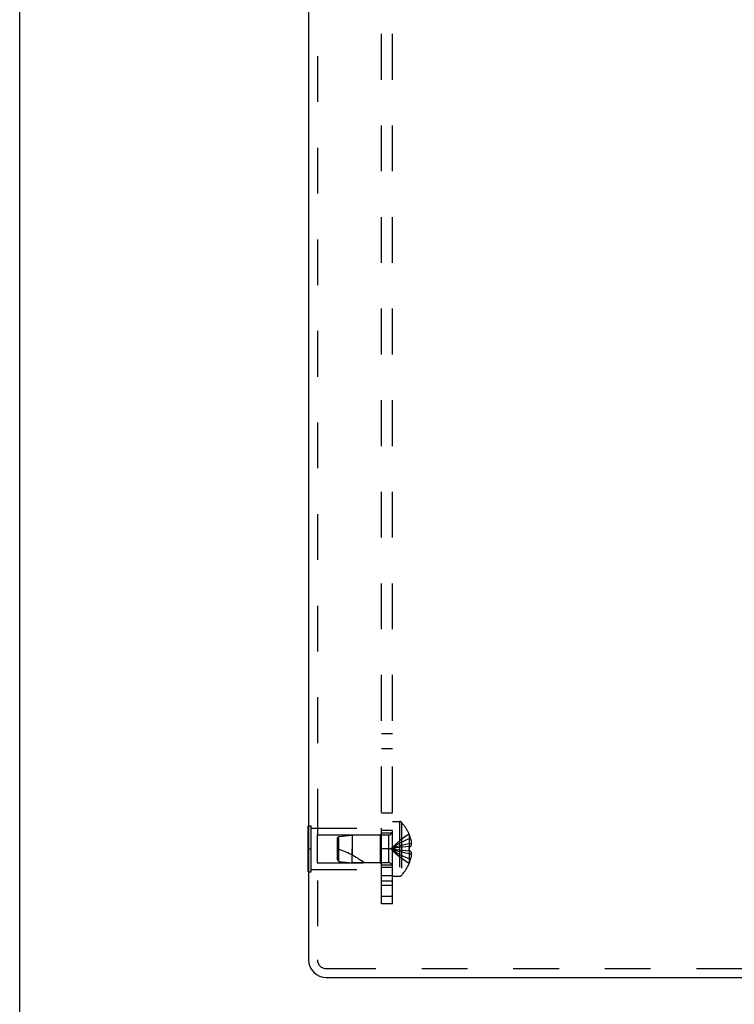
# Model space of a CAD drawing. Header units: inches. Extents: x 0 to 56.7, y 0 to 36.7.
# Tile 2 of 10: x 0 to 4.9, y 13 to 19.7. Entities that reach past the tile are written whole.
import ezdxf

# ---------------------------------------------------------------- set-up
doc = ezdxf.new("R2010")
doc.units = ezdxf.units.IN
doc.header["$LTSCALE"] = 3.116667
doc.header["$MEASUREMENT"] = 0
doc.linetypes.add('HIDDEN', pattern=[0.2, 0.1, -0.1])
doc.layers.get('0').update_dxf_attribs({"linetype": 'CONTINUOUS'})
doc.layers.add('DEFAULT_2', color=8, linetype='HIDDEN')
doc.layers.add('SUBPANEL', color=7, linetype='CONTINUOUS')

msp = doc.modelspace()

# ---------------------------------------------------------------- linework, layer by layer
at = {"color": 7, "linetype": 'Continuous'}
for p, q in [((0, 0), (0, 36.6667)), ((1.9625, 14.2349), (1.9665, 14.2349)), ((1.9625, 13.9229), (1.9625, 14.2349)), ((1.9625, 14.0789), (1.9665, 14.0789)), ((1.9625, 13.9229), (1.9665, 13.9229))]:
    msp.add_line(p, q, dxfattribs=at)
at = {"color": 3, "linetype": 'Continuous'}
for p, q in [((1.9665, 25.0839), (1.9665, 13.3239)), ((2.0865, 13.2039), (6.9595, 13.2039))]:
    msp.add_line(p, q, dxfattribs=at)
msp.add_arc((2.0865, 13.3239), 0.12, 180, 270, dxfattribs=at)
at = {"layer": 'DEFAULT_2', "color": 8, "linetype": 'HIDDEN'}
for p, q in [((2.0265, 25.0839), (2.0265, 13.3239)), ((1.9665, 14.2349), (1.9835, 14.2349)), ((1.9835, 13.9229), (1.9835, 14.2349)), ((1.9835, 14.2189), (2.4625, 14.2189)), ((2.4625, 13.9389), (2.4625, 14.2189)), ((2.5375, 14.2654), (2.584, 14.2654)), ((2.5375, 13.8924), (2.5375, 14.2654)), ((2.584, 14.2654), (2.584, 13.8924)), ((2.5985, 14.2592), (2.5985, 13.8986)), ((2.025, 14.1739), (2.4525, 14.1739)), ((2.025, 14.1739), (2.025, 13.9839)), ((2.1625, 14.1529), (2.1724, 14.1639)), ((2.1625, 14.0049), (2.1625, 14.1529)), ((2.1724, 14.1639), (2.2625, 14.1729)), ((2.1724, 13.9939), (2.1724, 14.1639)), ((2.5093, 14.1729), (2.2625, 14.1729)), ((2.2625, 14.1729), (2.2625, 14.0789)), ((2.4525, 14.1739), (2.4625, 14.1839)), ((2.4525, 14.1739), (2.4525, 13.9839)), ((2.5093, 14.1729), (2.5093, 13.9849)), ((2.6508, 14.1784), (2.6504, 14.1782)), ((2.6504, 14.1782), (2.6508, 14.1772)), ((2.6508, 14.1772), (2.6508, 14.0944)), ((2.6508, 14.1474), (2.6609, 14.1474)), ((1.9665, 14.0789), (1.9835, 14.0789)), ((2.2625, 14.0789), (2.2625, 14.0369)), ((2.2625, 13.9849), (2.2625, 14.0789)), ((2.5861, 14.0875), (2.5657, 14.0848)), ((2.6071, 14.0899), (2.586, 14.0874)), ((2.6287, 14.0923), (2.6069, 14.0899)), ((2.6508, 14.0944), (2.6283, 14.0922)), ((2.6508, 14.0944), (2.6504, 14.0944)), ((2.6505, 14.0918), (2.6504, 14.0944)), ((2.6508, 14.1138), (2.6658, 14.1138)), ((2.6508, 14.0944), (2.6609, 14.0944)), ((2.6508, 14.0763), (2.6508, 14.0789)), ((2.6508, 14.0634), (2.6283, 14.0656)), ((2.6504, 14.0634), (2.6505, 14.066)), ((2.6508, 14.0634), (2.6504, 14.0634)), ((2.6609, 14.0634), (2.6508, 14.0634)), ((2.6508, 14.0634), (2.6508, 13.9806)), ((2.6508, 14.044), (2.6658, 14.044)), ((2.6508, 14.0104), (2.6609, 14.0104)), ((1.9835, 13.9389), (2.4625, 13.9389)), ((2.025, 13.9839), (2.4525, 13.9839)), ((2.1625, 14.0049), (2.1724, 13.9939)), ((2.1724, 13.9939), (2.2625, 13.9849)), ((2.5093, 13.9849), (2.2625, 13.9849)), ((2.4525, 13.9839), (2.4625, 13.9739)), ((2.6508, 13.9806), (2.6504, 13.9796)), ((2.6504, 13.9796), (2.6508, 13.9794)), ((1.9665, 13.9229), (1.9835, 13.9229)), ((2.5375, 13.8924), (2.584, 13.8924)), ((2.0865, 13.2639), (2.1128, 13.2639)), ((2.1128, 13.2639), (6.9401, 13.2639))]:
    msp.add_line(p, q, dxfattribs=at)
for points in [[(2.6504, 14.1782), (2.6283, 14.1645), (2.6069, 14.1496), (2.586, 14.1337), (2.5657, 14.1165), (2.5459, 14.0983), (2.5268, 14.0789)], [(2.6508, 14.1474), (2.6287, 14.138), (2.6071, 14.1277), (2.5861, 14.1167), (2.5658, 14.1049), (2.546, 14.0923), (2.5268, 14.0789)], [(2.6609, 14.1474), (2.6618, 14.1432), (2.6626, 14.139), (2.6634, 14.1348), (2.6641, 14.1306), (2.6646, 14.1264), (2.6651, 14.1222), (2.6655, 14.118), (2.6658, 14.1138)], [(2.6508, 14.1138), (2.6287, 14.109), (2.6071, 14.1038), (2.5861, 14.0982), (2.5658, 14.0921), (2.546, 14.0857), (2.5268, 14.0789)], [(2.5658, 14.0848), (2.546, 14.0819), (2.5268, 14.0789)], [(2.5657, 14.0848), (2.5459, 14.0819), (2.5268, 14.0789)], [(2.6287, 14.0655), (2.6069, 14.0679), (2.586, 14.0704), (2.5657, 14.073), (2.5459, 14.0759), (2.5268, 14.0789)], [(2.6071, 14.0679), (2.5861, 14.0703), (2.5658, 14.073), (2.546, 14.0759), (2.5268, 14.0789)], [(2.6508, 14.044), (2.6287, 14.0488), (2.6071, 14.054), (2.5861, 14.0596), (2.5658, 14.0657), (2.546, 14.0721), (2.5268, 14.0789)], [(2.6508, 14.0104), (2.6287, 14.0198), (2.6071, 14.0301), (2.5861, 14.0411), (2.5658, 14.0529), (2.546, 14.0655), (2.5268, 14.0789)], [(2.6504, 13.9796), (2.6283, 13.9933), (2.6069, 14.0082), (2.586, 14.0241), (2.5657, 14.0413), (2.5459, 14.0595), (2.5268, 14.0789)], [(2.6504, 14.0944), (2.6505, 14.0918), (2.6506, 14.0892), (2.6507, 14.0867), (2.6508, 14.0841), (2.6508, 14.0815), (2.6508, 14.0789)], [(2.6508, 14.0789), (2.6508, 14.0763), (2.6508, 14.0737), (2.6507, 14.0711), (2.6506, 14.0686), (2.6505, 14.066), (2.6504, 14.0634)], [(2.6508, 14.0841), (2.6507, 14.0867), (2.6506, 14.0892)], [(2.6506, 14.0686), (2.6507, 14.0711), (2.6508, 14.0737)], [(2.6658, 14.1138), (2.6655, 14.1115), (2.6651, 14.1091), (2.6647, 14.1068), (2.6641, 14.1044), (2.6635, 14.102), (2.6627, 14.0995), (2.6619, 14.097), (2.6609, 14.0944)], [(2.6609, 14.0634), (2.6619, 14.0608), (2.6627, 14.0583), (2.6635, 14.0558), (2.6641, 14.0534), (2.6647, 14.051), (2.6651, 14.0487), (2.6655, 14.0463), (2.6658, 14.044)], [(2.6658, 14.044), (2.6655, 14.0398), (2.6651, 14.0356), (2.6646, 14.0314), (2.6641, 14.0272), (2.6634, 14.023), (2.6626, 14.0188), (2.6618, 14.0146), (2.6609, 14.0104)]]:
    msp.add_lwpolyline(points, dxfattribs=at)
for centre, radius, start, end in [((2.584, 14.2454), 0.02, 43.5138, 90), ((2.4086, 14.0789), 0.2618, 22.36129, 43.5138), ((2.5093, 14.2011), 0.0282, 270, 360), ((2.4086, 14.0789), 0.2614, 15.19411, 22.08938), ((1.9923, 13.5337), 0.5712, 52.18624, 72.66464), ((2.4086, 14.0789), 0.2614, 337.91062, 344.80589), ((2.5093, 13.9567), 0.0282, 0, 90), ((2.4086, 14.0789), 0.2618, 316.4862, 337.63871), ((2.584, 13.9124), 0.02, 270, 316.4862), ((2.0865, 13.3239), 0.06, 180, 270)]:
    msp.add_arc(centre, radius, start, end, dxfattribs=at)
at = {"layer": 'SUBPANEL', "color": 8, "linetype": 'HIDDEN'}
for p, q in [((2.4625, 13.7039), (2.4625, 24.7039)), ((2.5375, 13.7039), (2.5375, 24.7039)), ((2.5375, 14.8617), (2.4625, 14.8617)), ((2.5375, 14.7604), (2.4625, 14.7604)), ((2.5375, 14.3208), (2.4625, 14.3208)), ((2.5375, 14.2039), (2.4625, 14.2039)), ((2.4625, 14.1879), (2.5375, 14.1879)), ((2.5375, 14.0789), (2.4625, 14.0789)), ((2.4625, 13.9699), (2.5375, 13.9699)), ((2.4625, 13.9539), (2.5375, 13.9539)), ((2.4625, 13.8979), (2.5375, 13.8979)), ((2.5375, 13.8579), (2.4625, 13.8579)), ((2.5375, 13.8289), (2.4625, 13.8289)), ((2.5375, 13.7556), (2.4625, 13.7556)), ((2.5375, 13.7039), (2.4625, 13.7039))]:
    msp.add_line(p, q, dxfattribs=at)

doc.saveas('drawing.dxf')
